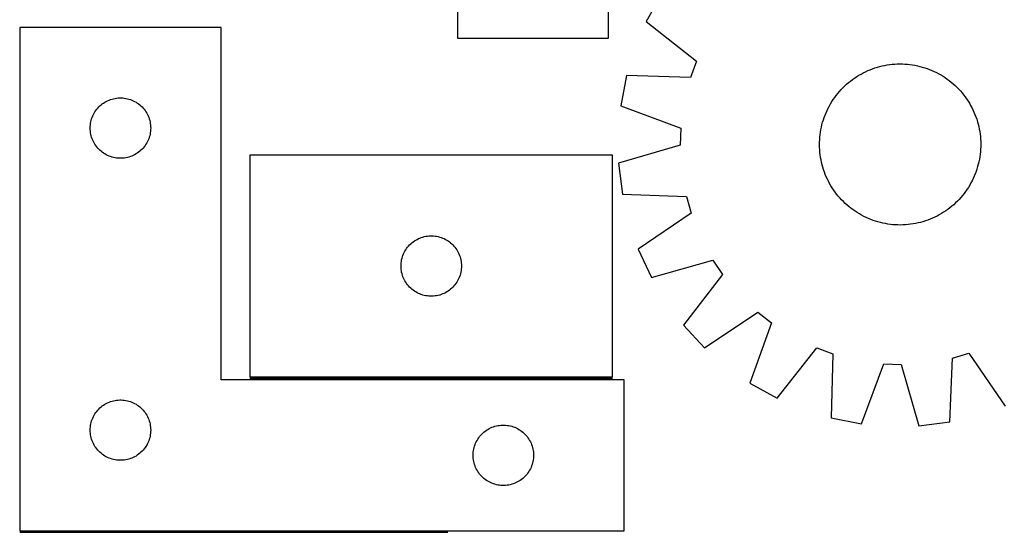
# Model space of a CAD drawing. Header units: millimetres. Extents: x 7 to 1493, y 7 to 2993.
# Tile 9 of 14: x 434 to 922, y 2448 to 2703. Entities that reach past the tile are written whole.
import ezdxf

# ---------------------------------------------------------------- set-up
doc = ezdxf.new("R2010")
doc.units = ezdxf.units.MM
doc.layers.add('COMMON', color=5, linetype='CONTINUOUS', true_color=0x0000ff)
doc.layers.add('CUT', color=7, linetype='CONTINUOUS', true_color=0x000000)

msp = doc.modelspace()

# ---------------------------------------------------------------- linework, layer by layer
at = {"layer": 'COMMON'}
for p, q in [((547.967862, 2524.569854), (727.967862, 2524.569854)), ((433.740929, 2448.069853), (646.221217, 2448.069853))]:
    msp.add_line(p, q, dxfattribs=at)
at = {"layer": 'CUT'}
for p, q in [((651.000875, 2993.397985), (651.000875, 2693.397985)), ((726.000875, 2693.397985), (726.000875, 2893.397985)), ((752.155928, 2715.231978), (744.690976, 2701.778167)), ((533.740929, 2698.819854), (433.740929, 2698.819854)), ((433.740929, 2698.819854), (433.740929, 2448.819854)), ((533.740929, 2523.819854), (533.740929, 2698.819854)), ((744.690976, 2701.778167), (769.605091, 2682.073812)), ((651.000875, 2693.397985), (726.000875, 2693.397985)), ((769.605091, 2682.073812), (766.669111, 2674.017796)), ((854.626188, 2677.330218), (855.785216, 2677.815667)), ((855.785216, 2677.815667), (856.958921, 2678.264471)), ((856.958921, 2678.264471), (858.146144, 2678.676186)), ((858.146144, 2678.676186), (859.345713, 2679.050406)), ((859.345713, 2679.050406), (860.556444, 2679.386762)), ((860.556444, 2679.386762), (861.777144, 2679.684923)), ((861.777144, 2679.684923), (863.006606, 2679.944593)), ((863.006606, 2679.944593), (864.243619, 2680.165516)), ((864.243619, 2680.165516), (865.48696, 2680.347475)), ((865.48696, 2680.347475), (866.735403, 2680.49029)), ((866.735403, 2680.49029), (867.987717, 2680.59382)), ((867.987717, 2680.59382), (869.242664, 2680.657963)), ((869.242664, 2680.657963), (870.499007, 2680.682655)), ((870.499007, 2680.682655), (871.755505, 2680.667873)), ((871.755505, 2680.667873), (873.010919, 2680.61363)), ((873.010919, 2680.61363), (874.26401, 2680.51998)), ((874.26401, 2680.51998), (875.513541, 2680.387016)), ((875.513541, 2680.387016), (876.758279, 2680.214869)), ((876.758279, 2680.214869), (877.996995, 2680.003709)), ((877.996995, 2680.003709), (879.228467, 2679.753744)), ((879.228467, 2679.753744), (880.451481, 2679.465221)), ((880.451481, 2679.465221), (881.664828, 2679.138424)), ((881.664828, 2679.138424), (882.867311, 2678.773677)), ((882.867311, 2678.773677), (884.057744, 2678.371338)), ((884.057744, 2678.371338), (885.234952, 2677.931806)), ((885.234952, 2677.931806), (886.397772, 2677.455514)), ((734.91886, 2674.964522), (731.976724, 2659.86239)), ((766.669111, 2674.017796), (734.91886, 2674.964522)), ((846.016017, 2672.192239), (847.017906, 2672.950675)), ((847.017906, 2672.950675), (848.043123, 2673.677267)), ((848.043123, 2673.677267), (849.090658, 2674.371297)), ((849.090658, 2674.371297), (850.159475, 2675.032082)), ((850.159475, 2675.032082), (851.248521, 2675.658967)), ((851.248521, 2675.658967), (852.356721, 2676.251336)), ((852.356721, 2676.251336), (853.48298, 2676.808603)), ((853.48298, 2676.808603), (854.626188, 2677.330218)), ((886.397772, 2677.455514), (887.545059, 2676.942931)), ((887.545059, 2676.942931), (888.675678, 2676.394564)), ((888.675678, 2676.394564), (889.788516, 2675.810955)), ((889.788516, 2675.810955), (890.882472, 2675.192678)), ((890.882472, 2675.192678), (891.956468, 2674.540344)), ((891.956468, 2674.540344), (893.009444, 2673.854597)), ((893.009444, 2673.854597), (894.04036, 2673.136114)), ((894.04036, 2673.136114), (895.0482, 2672.385603)), ((840.548223, 2667.01691), (841.390249, 2667.949647)), ((841.390249, 2667.949647), (842.261157, 2668.855476)), ((842.261157, 2668.855476), (843.160089, 2669.733502)), ((843.160089, 2669.733502), (844.086156, 2670.582858)), ((844.086156, 2670.582858), (845.038445, 2671.402707)), ((845.038445, 2671.402707), (846.016017, 2672.192239)), ((895.0482, 2672.385603), (896.031968, 2671.603806)), ((896.031968, 2671.603806), (896.990694, 2670.791494)), ((896.990694, 2670.791494), (897.923431, 2669.949468)), ((897.923431, 2669.949468), (898.82926, 2669.078559)), ((898.82926, 2669.078559), (899.707286, 2668.179628)), ((899.707286, 2668.179628), (900.556642, 2667.253561)), ((478.090011, 2662.714713), (478.812793, 2662.987192)), ((478.812793, 2662.987192), (479.548644, 2663.222102)), ((479.548644, 2663.222102), (480.295613, 2663.418819)), ((480.295613, 2663.418819), (481.051718, 2663.576823)), ((481.051718, 2663.576823), (481.814954, 2663.695694)), ((481.814954, 2663.695694), (482.583297, 2663.775117)), ((482.583297, 2663.775117), (483.35471, 2663.814881)), ((483.35471, 2663.814881), (484.127148, 2663.814881)), ((484.127148, 2663.814881), (484.898561, 2663.775117)), ((484.898561, 2663.775117), (485.666904, 2663.695694)), ((485.666904, 2663.695694), (486.43014, 2663.576823)), ((486.43014, 2663.576823), (487.186245, 2663.418819)), ((487.186245, 2663.418819), (487.933214, 2663.222102)), ((487.933214, 2663.222102), (488.669065, 2662.987192)), ((488.669065, 2662.987192), (489.391847, 2662.714713)), ((836.799373, 2661.982684), (837.48512, 2663.03566)), ((837.48512, 2663.03566), (838.203603, 2664.066576)), ((838.203603, 2664.066576), (838.954113, 2665.074416)), ((838.954113, 2665.074416), (839.735911, 2666.058184)), ((839.735911, 2666.058184), (840.548223, 2667.01691)), ((900.556642, 2667.253561), (901.376491, 2666.301271)), ((901.376491, 2666.301271), (902.166023, 2665.3237)), ((902.166023, 2665.3237), (902.924459, 2664.321811)), ((902.924459, 2664.321811), (903.651051, 2663.296594)), ((903.651051, 2663.296594), (904.345082, 2662.249059)), ((471.515504, 2657.51117), (471.979132, 2658.128996)), ((471.979132, 2658.128996), (472.47395, 2658.722136)), ((472.47395, 2658.722136), (472.998646, 2659.289016)), ((472.998646, 2659.289016), (473.551829, 2659.828134)), ((473.551829, 2659.828134), (474.132031, 2660.338061)), ((474.132031, 2660.338061), (474.737715, 2660.817443)), ((474.737715, 2660.817443), (475.367273, 2661.265009)), ((475.367273, 2661.265009), (476.019037, 2661.679573)), ((476.019037, 2661.679573), (476.691278, 2662.060036)), ((476.691278, 2662.060036), (477.382213, 2662.405388)), ((477.382213, 2662.405388), (478.090011, 2662.714713)), ((489.391847, 2662.714713), (490.099645, 2662.405388)), ((490.099645, 2662.405388), (490.79058, 2662.060036)), ((490.79058, 2662.060036), (491.462821, 2661.679573)), ((491.462821, 2661.679573), (492.114585, 2661.265009)), ((492.114585, 2661.265009), (492.744143, 2660.817443)), ((492.744143, 2660.817443), (493.349827, 2660.338061)), ((493.349827, 2660.338061), (493.930029, 2659.828134)), ((493.930029, 2659.828134), (494.483212, 2659.289016)), ((494.483212, 2659.289016), (495.007908, 2658.722136)), ((495.007908, 2658.722136), (495.502726, 2658.128996)), ((495.502726, 2658.128996), (495.966354, 2657.51117)), ((731.976724, 2659.86239), (761.760436, 2648.82132)), ((834.396786, 2657.571275), (834.945152, 2658.701894)), ((834.945152, 2658.701894), (835.528762, 2659.814732)), ((835.528762, 2659.814732), (836.147039, 2660.908688)), ((836.147039, 2660.908688), (836.799373, 2661.982684)), ((904.345082, 2662.249059), (905.005866, 2661.180241)), ((905.005866, 2661.180241), (905.632751, 2660.091195)), ((905.632751, 2660.091195), (906.22512, 2658.982996)), ((906.22512, 2658.982996), (906.782387, 2657.856736)), ((469.235513, 2652.639921), (469.451398, 2653.381576)), ((469.451398, 2653.381576), (469.705177, 2654.111135)), ((469.705177, 2654.111135), (469.996175, 2654.826662)), ((469.996175, 2654.826662), (470.323623, 2655.526261)), ((470.323623, 2655.526261), (470.68665, 2656.208075)), ((470.68665, 2656.208075), (471.084296, 2656.870297)), ((471.084296, 2656.870297), (471.515504, 2657.51117)), ((495.966354, 2657.51117), (496.397562, 2656.870297)), ((496.397562, 2656.870297), (496.795208, 2656.208075)), ((496.795208, 2656.208075), (497.158235, 2655.526261)), ((497.158235, 2655.526261), (497.485683, 2654.826662)), ((497.485683, 2654.826662), (497.776681, 2654.111135)), ((497.776681, 2654.111135), (498.03046, 2653.381576)), ((498.03046, 2653.381576), (498.246345, 2652.639921)), ((832.56604, 2652.893527), (832.968379, 2654.08396)), ((832.968379, 2654.08396), (833.407911, 2655.261167)), ((833.407911, 2655.261167), (833.884203, 2656.423988)), ((833.884203, 2656.423988), (834.396786, 2657.571275)), ((906.782387, 2657.856736), (907.304002, 2656.713529)), ((907.304002, 2656.713529), (907.789451, 2655.5545)), ((907.789451, 2655.5545), (908.238255, 2654.380796)), ((908.238255, 2654.380796), (908.64997, 2653.193573)), ((908.64997, 2653.193573), (909.02419, 2651.994004)), ((468.740929, 2648.819854), (468.760818, 2649.592035)), ((468.760818, 2648.047673), (468.740929, 2648.819854)), ((468.760818, 2649.592035), (468.820431, 2650.362169)), ((468.820431, 2650.362169), (468.919611, 2651.128213)), ((468.919611, 2651.128213), (469.058094, 2651.888135)), ((469.058094, 2651.888135), (469.235513, 2652.639921)), ((498.246345, 2652.639921), (498.423764, 2651.888135)), ((498.423764, 2651.888135), (498.562247, 2651.128213)), ((498.562247, 2651.128213), (498.661427, 2650.362169)), ((498.661427, 2650.362169), (498.72104, 2649.592035)), ((498.72104, 2649.592035), (498.740929, 2648.819854)), ((498.740929, 2648.819854), (498.72104, 2648.047673)), ((761.760436, 2648.82132), (761.4576, 2640.252326)), ((831.336008, 2648.023211), (831.585973, 2649.254683)), ((831.585973, 2649.254683), (831.874496, 2650.477696)), ((831.874496, 2650.477696), (832.201293, 2651.691043)), ((832.201293, 2651.691043), (832.56604, 2652.893527)), ((909.02419, 2651.994004), (909.360546, 2650.783273)), ((909.360546, 2650.783273), (909.658707, 2649.562573)), ((909.658707, 2649.562573), (909.918377, 2648.33311)), ((909.918377, 2648.33311), (910.1393, 2647.096098)), ((468.820431, 2647.277539), (468.760818, 2648.047673)), ((468.919611, 2646.511495), (468.820431, 2647.277539)), ((469.058094, 2645.751573), (468.919611, 2646.511495)), ((469.235513, 2644.999787), (469.058094, 2645.751573)), ((469.451398, 2644.258131), (469.235513, 2644.999787)), ((469.705177, 2643.528573), (469.451398, 2644.258131)), ((469.996175, 2642.813045), (469.705177, 2643.528573)), ((497.776681, 2643.528573), (497.485683, 2642.813045)), ((498.03046, 2644.258131), (497.776681, 2643.528573)), ((498.246345, 2644.999787), (498.03046, 2644.258131)), ((498.423764, 2645.751573), (498.246345, 2644.999787)), ((498.562247, 2646.511495), (498.423764, 2645.751573)), ((498.661427, 2647.277539), (498.562247, 2646.511495)), ((498.72104, 2648.047673), (498.661427, 2647.277539)), ((830.726087, 2643.037135), (830.819737, 2644.290226)), ((830.819737, 2644.290226), (830.9527, 2645.539757)), ((830.9527, 2645.539757), (831.124847, 2646.784495)), ((831.124847, 2646.784495), (831.336008, 2648.023211)), ((910.1393, 2647.096098), (910.321259, 2645.852757)), ((910.321259, 2645.852757), (910.464074, 2644.604313)), ((910.464074, 2644.604313), (910.567604, 2643.352)), ((470.323623, 2642.113447), (469.996175, 2642.813045)), ((470.68665, 2641.431633), (470.323623, 2642.113447)), ((471.084296, 2640.769411), (470.68665, 2641.431633)), ((471.515504, 2640.128537), (471.084296, 2640.769411)), ((471.979132, 2639.510712), (471.515504, 2640.128537)), ((472.47395, 2638.917572), (471.979132, 2639.510712)), ((472.998646, 2638.350692), (472.47395, 2638.917572)), ((495.007908, 2638.917572), (494.483212, 2638.350692)), ((495.502726, 2639.510712), (495.007908, 2638.917572)), ((495.966354, 2640.128537), (495.502726, 2639.510712)), ((496.397562, 2640.769411), (495.966354, 2640.128537)), ((496.795208, 2641.431633), (496.397562, 2640.769411)), ((497.158235, 2642.113447), (496.795208, 2641.431633)), ((497.485683, 2642.813045), (497.158235, 2642.113447)), ((761.4576, 2640.252326), (730.968762, 2631.341348)), ((830.657062, 2640.525223), (830.671844, 2641.781721)), ((830.681754, 2639.26888), (830.657062, 2640.525223)), ((830.671844, 2641.781721), (830.726087, 2643.037135)), ((830.745897, 2638.013933), (830.681754, 2639.26888)), ((910.567604, 2643.352), (910.631747, 2642.097053)), ((910.641657, 2639.584212), (910.587414, 2638.328798)), ((910.631747, 2642.097053), (910.656439, 2640.84071)), ((910.656439, 2640.84071), (910.641657, 2639.584212)), ((473.551829, 2637.811573), (472.998646, 2638.350692)), ((474.132031, 2637.301647), (473.551829, 2637.811573)), ((474.737715, 2636.822265), (474.132031, 2637.301647)), ((475.367273, 2636.374699), (474.737715, 2636.822265)), ((476.019037, 2635.960134), (475.367273, 2636.374699)), ((476.691278, 2635.579672), (476.019037, 2635.960134)), ((477.382213, 2635.23432), (476.691278, 2635.579672)), ((478.090011, 2634.924994), (477.382213, 2635.23432)), ((478.812793, 2634.652515), (478.090011, 2634.924994)), ((479.548644, 2634.417606), (478.812793, 2634.652515)), ((480.295613, 2634.220888), (479.548644, 2634.417606)), ((481.051718, 2634.062885), (480.295613, 2634.220888)), ((481.814954, 2633.944014), (481.051718, 2634.062885)), ((482.583297, 2633.864591), (481.814954, 2633.944014)), ((483.35471, 2633.824827), (482.583297, 2633.864591)), ((484.127148, 2633.824827), (483.35471, 2633.824827)), ((484.898561, 2633.864591), (484.127148, 2633.824827)), ((485.666904, 2633.944014), (484.898561, 2633.864591)), ((486.43014, 2634.062885), (485.666904, 2633.944014)), ((487.186245, 2634.220888), (486.43014, 2634.062885)), ((487.933214, 2634.417606), (487.186245, 2634.220888)), ((488.669065, 2634.652515), (487.933214, 2634.417606)), ((489.391847, 2634.924994), (488.669065, 2634.652515)), ((490.099645, 2635.23432), (489.391847, 2634.924994)), ((490.79058, 2635.579672), (490.099645, 2635.23432)), ((491.462821, 2635.960134), (490.79058, 2635.579672)), ((492.114585, 2636.374699), (491.462821, 2635.960134)), ((492.744143, 2636.822265), (492.114585, 2636.374699)), ((493.349827, 2637.301647), (492.744143, 2636.822265)), ((493.930029, 2637.811573), (493.349827, 2637.301647)), ((494.483212, 2638.350692), (493.930029, 2637.811573)), ((727.967862, 2635.319855), (547.967862, 2635.319855)), ((547.967862, 2635.319855), (547.967862, 2525.319855)), ((727.967862, 2525.319855), (727.967862, 2635.319855)), ((830.849427, 2636.761619), (830.745897, 2638.013933)), ((830.992242, 2635.513176), (830.849427, 2636.761619)), ((831.174201, 2634.269835), (830.992242, 2635.513176)), ((831.395124, 2633.032822), (831.174201, 2634.269835)), ((910.188653, 2634.581438), (909.977493, 2633.342722)), ((910.3608, 2635.826176), (910.188653, 2634.581438)), ((910.493764, 2637.075707), (910.3608, 2635.826176)), ((910.587414, 2638.328798), (910.493764, 2637.075707)), ((730.968762, 2631.341348), (732.83744, 2616.069197)), ((831.654794, 2631.80336), (831.395124, 2633.032822)), ((831.952955, 2630.58266), (831.654794, 2631.80336)), ((832.289311, 2629.371928), (831.952955, 2630.58266)), ((832.663531, 2628.172359), (832.289311, 2629.371928)), ((909.112208, 2629.674889), (908.747461, 2628.472406)), ((909.439005, 2630.888236), (909.112208, 2629.674889)), ((909.727528, 2632.111249), (909.439005, 2630.888236)), ((909.977493, 2633.342722), (909.727528, 2632.111249)), ((833.075246, 2626.985137), (832.663531, 2628.172359)), ((833.52405, 2625.811432), (833.075246, 2626.985137)), ((834.009499, 2624.652404), (833.52405, 2625.811432)), ((834.531114, 2623.509196), (834.009499, 2624.652404)), ((907.429298, 2624.941944), (906.916715, 2623.794658)), ((907.90559, 2626.104765), (907.429298, 2624.941944)), ((908.345122, 2627.281973), (907.90559, 2626.104765)), ((908.747461, 2628.472406), (908.345122, 2627.281973)), ((835.088381, 2622.382937), (834.531114, 2623.509196)), ((835.68075, 2621.274737), (835.088381, 2622.382937)), ((836.307635, 2620.185691), (835.68075, 2621.274737)), ((836.968419, 2619.116874), (836.307635, 2620.185691)), ((837.66245, 2618.069339), (836.968419, 2619.116874)), ((904.514128, 2619.383249), (903.828381, 2618.330273)), ((905.166462, 2620.457245), (904.514128, 2619.383249)), ((905.784739, 2621.551201), (905.166462, 2620.457245)), ((906.368349, 2622.664038), (905.784739, 2621.551201)), ((906.916715, 2623.794658), (906.368349, 2622.664038)), ((732.83744, 2616.069197), (764.575312, 2614.772189)), ((764.575312, 2614.772189), (766.935262, 2606.529009)), ((838.389042, 2617.044122), (837.66245, 2618.069339)), ((839.147478, 2616.042233), (838.389042, 2617.044122)), ((839.93701, 2615.064661), (839.147478, 2616.042233)), ((840.756859, 2614.112372), (839.93701, 2615.064661)), ((841.606215, 2613.186305), (840.756859, 2614.112372)), ((900.765278, 2614.349023), (899.923252, 2613.416285)), ((901.57759, 2615.307749), (900.765278, 2614.349023)), ((902.359388, 2616.291517), (901.57759, 2615.307749)), ((903.109898, 2617.299357), (902.359388, 2616.291517)), ((903.828381, 2618.330273), (903.109898, 2617.299357)), ((842.484241, 2612.287373), (841.606215, 2613.186305)), ((843.390069, 2611.416465), (842.484241, 2612.287373)), ((844.322807, 2610.574439), (843.390069, 2611.416465)), ((845.281533, 2609.762127), (844.322807, 2610.574439)), ((846.265301, 2608.980329), (845.281533, 2609.762127)), ((895.297484, 2609.173694), (894.295595, 2608.415258)), ((896.275056, 2609.963226), (895.297484, 2609.173694)), ((897.227345, 2610.783075), (896.275056, 2609.963226)), ((898.153412, 2611.632431), (897.227345, 2610.783075)), ((899.052344, 2612.510457), (898.153412, 2611.632431)), ((899.923252, 2613.416285), (899.052344, 2612.510457)), ((766.935262, 2606.529009), (740.692297, 2588.632597)), ((847.273141, 2608.229819), (846.265301, 2608.980329)), ((848.304057, 2607.511335), (847.273141, 2608.229819)), ((849.357033, 2606.825589), (848.304057, 2607.511335)), ((850.431029, 2606.173255), (849.357033, 2606.825589)), ((851.524985, 2605.554978), (850.431029, 2606.173255)), ((852.637822, 2604.971368), (851.524985, 2605.554978)), ((853.768442, 2604.423002), (852.637822, 2604.971368)), ((854.915729, 2603.910419), (853.768442, 2604.423002)), ((887.830521, 2604.55733), (886.687313, 2604.035714)), ((888.95678, 2605.114597), (887.830521, 2604.55733)), ((890.06498, 2605.706965), (888.95678, 2605.114597)), ((891.154026, 2606.333851), (890.06498, 2605.706965)), ((892.222843, 2606.994635), (891.154026, 2606.333851)), ((893.270378, 2607.688666), (892.222843, 2606.994635)), ((894.295595, 2608.415258), (893.270378, 2607.688666)), ((856.078549, 2603.434127), (854.915729, 2603.910419)), ((857.255757, 2602.994594), (856.078549, 2603.434127)), ((858.44619, 2602.592256), (857.255757, 2602.994594)), ((859.648673, 2602.227508), (858.44619, 2602.592256)), ((860.86202, 2601.900712), (859.648673, 2602.227508)), ((862.085034, 2601.612189), (860.86202, 2601.900712)), ((863.316506, 2601.362224), (862.085034, 2601.612189)), ((864.555222, 2601.151063), (863.316506, 2601.362224)), ((865.79996, 2600.978916), (864.555222, 2601.151063)), ((867.049491, 2600.845952), (865.79996, 2600.978916)), ((868.302582, 2600.752303), (867.049491, 2600.845952)), ((869.557996, 2600.69806), (868.302582, 2600.752303)), ((870.814494, 2600.683277), (869.557996, 2600.69806)), ((872.070837, 2600.70797), (870.814494, 2600.683277)), ((873.325784, 2600.772112), (872.070837, 2600.70797)), ((874.578098, 2600.875642), (873.325784, 2600.772112)), ((875.826541, 2601.018457), (874.578098, 2600.875642)), ((877.069882, 2601.200417), (875.826541, 2601.018457)), ((878.306895, 2601.42134), (877.069882, 2601.200417)), ((879.536357, 2601.68101), (878.306895, 2601.42134)), ((880.757057, 2601.97917), (879.536357, 2601.68101)), ((881.967788, 2602.315527), (880.757057, 2601.97917)), ((883.167357, 2602.689747), (881.967788, 2602.315527)), ((884.35458, 2603.101462), (883.167357, 2602.689747)), ((885.528285, 2603.550266), (884.35458, 2603.101462)), ((886.687313, 2604.035714), (885.528285, 2603.550266)), ((633.039726, 2594.487193), (633.775578, 2594.722103)), ((633.775578, 2594.722103), (634.522546, 2594.91882)), ((634.522546, 2594.91882), (635.278651, 2595.076824)), ((635.278651, 2595.076824), (636.041887, 2595.195695)), ((636.041887, 2595.195695), (636.81023, 2595.275118)), ((636.81023, 2595.275118), (637.581643, 2595.314882)), ((637.581643, 2595.314882), (638.354081, 2595.314882)), ((638.354081, 2595.314882), (639.125494, 2595.275118)), ((639.125494, 2595.275118), (639.893838, 2595.195695)), ((639.893838, 2595.195695), (640.657074, 2595.076824)), ((640.657074, 2595.076824), (641.413178, 2594.91882)), ((641.413178, 2594.91882), (642.160147, 2594.722103)), ((642.160147, 2594.722103), (642.895998, 2594.487193)), ((625.742437, 2589.011171), (626.206065, 2589.628997)), ((626.206065, 2589.628997), (626.700883, 2590.222137)), ((626.700883, 2590.222137), (627.225579, 2590.789017)), ((627.225579, 2590.789017), (627.778762, 2591.328135)), ((627.778762, 2591.328135), (628.358964, 2591.838062)), ((628.358964, 2591.838062), (628.964648, 2592.317444)), ((628.964648, 2592.317444), (629.594206, 2592.76501)), ((629.594206, 2592.76501), (630.24597, 2593.179574)), ((630.24597, 2593.179574), (630.918211, 2593.560037)), ((630.918211, 2593.560037), (631.609146, 2593.905389)), ((631.609146, 2593.905389), (632.316944, 2594.214714)), ((632.316944, 2594.214714), (633.039726, 2594.487193)), ((642.895998, 2594.487193), (643.618781, 2594.214714)), ((643.618781, 2594.214714), (644.326578, 2593.905389)), ((644.326578, 2593.905389), (645.017513, 2593.560037)), ((645.017513, 2593.560037), (645.689754, 2593.179574)), ((645.689754, 2593.179574), (646.341518, 2592.76501)), ((646.341518, 2592.76501), (646.971076, 2592.317444)), ((646.971076, 2592.317444), (647.57676, 2591.838062)), ((647.57676, 2591.838062), (648.156962, 2591.328135)), ((648.156962, 2591.328135), (648.710145, 2590.789017)), ((648.710145, 2590.789017), (649.234841, 2590.222137)), ((649.234841, 2590.222137), (649.729659, 2589.628997)), ((649.729659, 2589.628997), (650.193287, 2589.011171)), ((623.462446, 2584.139922), (623.678331, 2584.881577)), ((623.678331, 2584.881577), (623.93211, 2585.611136)), ((623.93211, 2585.611136), (624.223109, 2586.326663)), ((624.223109, 2586.326663), (624.550556, 2587.026262)), ((624.550556, 2587.026262), (624.913584, 2587.708076)), ((624.913584, 2587.708076), (625.311229, 2588.370298)), ((625.311229, 2588.370298), (625.742437, 2589.011171)), ((650.193287, 2589.011171), (650.624496, 2588.370298)), ((650.624496, 2588.370298), (651.022141, 2587.708076)), ((651.022141, 2587.708076), (651.385168, 2587.026262)), ((651.385168, 2587.026262), (651.712616, 2586.326663)), ((651.712616, 2586.326663), (652.003614, 2585.611136)), ((652.003614, 2585.611136), (652.257393, 2584.881577)), ((652.257393, 2584.881577), (652.473278, 2584.139922)), ((740.692297, 2588.632597), (747.18887, 2574.685372)), ((622.967862, 2580.319855), (622.987751, 2581.092036)), ((622.987751, 2579.547674), (622.967862, 2580.319855)), ((622.987751, 2581.092036), (623.047364, 2581.86217)), ((623.047364, 2581.86217), (623.146544, 2582.628214)), ((623.146544, 2582.628214), (623.285027, 2583.388136)), ((623.285027, 2583.388136), (623.462446, 2584.139922)), ((652.473278, 2584.139922), (652.650697, 2583.388136)), ((652.650697, 2583.388136), (652.789181, 2582.628214)), ((652.789181, 2582.628214), (652.88836, 2581.86217)), ((652.88836, 2581.86217), (652.947974, 2581.092036)), ((652.947974, 2581.092036), (652.967862, 2580.319855)), ((652.967862, 2580.319855), (652.947974, 2579.547674)), ((747.18887, 2574.685372), (777.774178, 2583.259385)), ((777.774178, 2583.259385), (782.565906, 2576.14892)), ((623.047364, 2578.77754), (622.987751, 2579.547674)), ((623.146544, 2578.011496), (623.047364, 2578.77754)), ((623.285027, 2577.251574), (623.146544, 2578.011496)), ((623.462446, 2576.499788), (623.285027, 2577.251574)), ((623.678331, 2575.758132), (623.462446, 2576.499788)), ((623.93211, 2575.028574), (623.678331, 2575.758132)), ((624.223109, 2574.313046), (623.93211, 2575.028574)), ((652.003614, 2575.028574), (651.712616, 2574.313046)), ((652.257393, 2575.758132), (652.003614, 2575.028574)), ((652.473278, 2576.499788), (652.257393, 2575.758132)), ((652.650697, 2577.251574), (652.473278, 2576.499788)), ((652.789181, 2578.011496), (652.650697, 2577.251574)), ((652.88836, 2578.77754), (652.789181, 2578.011496)), ((652.947974, 2579.547674), (652.88836, 2578.77754)), ((782.565906, 2576.14892), (763.137659, 2551.018899)), ((624.550556, 2573.613448), (624.223109, 2574.313046)), ((624.913584, 2572.931634), (624.550556, 2573.613448)), ((625.311229, 2572.269412), (624.913584, 2572.931634)), ((625.742437, 2571.628538), (625.311229, 2572.269412)), ((626.206065, 2571.010713), (625.742437, 2571.628538)), ((626.700883, 2570.417573), (626.206065, 2571.010713)), ((627.225579, 2569.850693), (626.700883, 2570.417573)), ((649.234841, 2570.417573), (648.710145, 2569.850693)), ((649.729659, 2571.010713), (649.234841, 2570.417573)), ((650.193287, 2571.628538), (649.729659, 2571.010713)), ((650.624496, 2572.269412), (650.193287, 2571.628538)), ((651.022141, 2572.931634), (650.624496, 2572.269412)), ((651.385168, 2573.613448), (651.022141, 2572.931634)), ((651.712616, 2574.313046), (651.385168, 2573.613448)), ((627.778762, 2569.311574), (627.225579, 2569.850693)), ((628.358964, 2568.801648), (627.778762, 2569.311574)), ((628.964648, 2568.322266), (628.358964, 2568.801648)), ((629.594206, 2567.8747), (628.964648, 2568.322266)), ((630.24597, 2567.460135), (629.594206, 2567.8747)), ((630.918211, 2567.079673), (630.24597, 2567.460135)), ((631.609146, 2566.734321), (630.918211, 2567.079673)), ((632.316944, 2566.424995), (631.609146, 2566.734321)), ((633.039726, 2566.152516), (632.316944, 2566.424995)), ((633.775578, 2565.917607), (633.039726, 2566.152516)), ((634.522546, 2565.720889), (633.775578, 2565.917607)), ((635.278651, 2565.562886), (634.522546, 2565.720889)), ((636.041887, 2565.444015), (635.278651, 2565.562886)), ((636.81023, 2565.364592), (636.041887, 2565.444015)), ((637.581643, 2565.324828), (636.81023, 2565.364592)), ((638.354081, 2565.324828), (637.581643, 2565.324828)), ((639.125494, 2565.364592), (638.354081, 2565.324828)), ((639.893838, 2565.444015), (639.125494, 2565.364592)), ((640.657074, 2565.562886), (639.893838, 2565.444015)), ((641.413178, 2565.720889), (640.657074, 2565.562886)), ((642.160147, 2565.917607), (641.413178, 2565.720889)), ((642.895998, 2566.152516), (642.160147, 2565.917607)), ((643.618781, 2566.424995), (642.895998, 2566.152516)), ((644.326578, 2566.734321), (643.618781, 2566.424995)), ((645.017513, 2567.079673), (644.326578, 2566.734321)), ((645.689754, 2567.460135), (645.017513, 2567.079673)), ((646.341518, 2567.8747), (645.689754, 2567.460135)), ((646.971076, 2568.322266), (646.341518, 2567.8747)), ((647.57676, 2568.801648), (646.971076, 2568.322266)), ((648.156962, 2569.311574), (647.57676, 2568.801648)), ((648.710145, 2569.850693), (648.156962, 2569.311574)), ((773.626197, 2539.761851), (800.065037, 2557.367602)), ((800.065037, 2557.367602), (806.819496, 2552.085873)), ((763.137659, 2551.018899), (773.626197, 2539.761851)), ((806.819496, 2552.085873), (796.107739, 2522.182144)), ((809.56155, 2514.717191), (829.265905, 2539.631307)), ((829.265905, 2539.631307), (837.321921, 2536.695327)), ((837.321921, 2536.695327), (836.375195, 2504.945076)), ((896.567528, 2534.601528), (904.810707, 2536.961478)), ((904.810707, 2536.961478), (922.70712, 2510.718513)), ((851.477327, 2502.00294), (862.518397, 2531.786652)), ((862.518397, 2531.786652), (871.087391, 2531.483816)), ((871.087391, 2531.483816), (879.998369, 2500.994978)), ((895.27052, 2502.863656), (896.567528, 2534.601528)), ((733.740929, 2523.819854), (533.740929, 2523.819854)), ((547.967862, 2525.319855), (727.967862, 2525.319855)), ((733.740929, 2448.819854), (733.740929, 2523.819854)), ((796.107739, 2522.182144), (809.56155, 2514.717191)), ((475.367273, 2511.265009), (476.019037, 2511.679573)), ((476.019037, 2511.679573), (476.691278, 2512.060036)), ((476.691278, 2512.060036), (477.382213, 2512.405388)), ((477.382213, 2512.405388), (478.090011, 2512.714713)), ((478.090011, 2512.714713), (478.812793, 2512.987192)), ((478.812793, 2512.987192), (479.548644, 2513.222102)), ((479.548644, 2513.222102), (480.295613, 2513.418819)), ((480.295613, 2513.418819), (481.051718, 2513.576823)), ((481.051718, 2513.576823), (481.814954, 2513.695694)), ((481.814954, 2513.695694), (482.583297, 2513.775117)), ((482.583297, 2513.775117), (483.35471, 2513.814881)), ((483.35471, 2513.814881), (484.127148, 2513.814881)), ((484.127148, 2513.814881), (484.898561, 2513.775117)), ((484.898561, 2513.775117), (485.666904, 2513.695694)), ((485.666904, 2513.695694), (486.43014, 2513.576823)), ((486.43014, 2513.576823), (487.186245, 2513.418819)), ((487.186245, 2513.418819), (487.933214, 2513.222102)), ((487.933214, 2513.222102), (488.669065, 2512.987192)), ((488.669065, 2512.987192), (489.391847, 2512.714713)), ((489.391847, 2512.714713), (490.099645, 2512.405388)), ((490.099645, 2512.405388), (490.79058, 2512.060036)), ((490.79058, 2512.060036), (491.462821, 2511.679573)), ((491.462821, 2511.679573), (492.114585, 2511.265009)), ((470.68665, 2506.208075), (471.084296, 2506.870297)), ((471.084296, 2506.870297), (471.515504, 2507.51117)), ((471.515504, 2507.51117), (471.979132, 2508.128996)), ((471.979132, 2508.128996), (472.47395, 2508.722136)), ((472.47395, 2508.722136), (472.998646, 2509.289016)), ((472.998646, 2509.289016), (473.551829, 2509.828134)), ((473.551829, 2509.828134), (474.132031, 2510.338061)), ((474.132031, 2510.338061), (474.737715, 2510.817443)), ((474.737715, 2510.817443), (475.367273, 2511.265009)), ((492.114585, 2511.265009), (492.744143, 2510.817443)), ((492.744143, 2510.817443), (493.349827, 2510.338061)), ((493.349827, 2510.338061), (493.930029, 2509.828134)), ((493.930029, 2509.828134), (494.483212, 2509.289016)), ((494.483212, 2509.289016), (495.007908, 2508.722136)), ((495.007908, 2508.722136), (495.502726, 2508.128996)), ((495.502726, 2508.128996), (495.966354, 2507.51117)), ((495.966354, 2507.51117), (496.397562, 2506.870297)), ((496.397562, 2506.870297), (496.795208, 2506.208075)), ((468.919611, 2501.128213), (469.058094, 2501.888135)), ((469.058094, 2501.888135), (469.235513, 2502.639921)), ((469.235513, 2502.639921), (469.451398, 2503.381576)), ((469.451398, 2503.381576), (469.705177, 2504.111135)), ((469.705177, 2504.111135), (469.996175, 2504.826662)), ((469.996175, 2504.826662), (470.323623, 2505.526261)), ((470.323623, 2505.526261), (470.68665, 2506.208075)), ((496.795208, 2506.208075), (497.158235, 2505.526261)), ((497.158235, 2505.526261), (497.485683, 2504.826662)), ((497.485683, 2504.826662), (497.776681, 2504.111135)), ((497.776681, 2504.111135), (498.03046, 2503.381576)), ((498.03046, 2503.381576), (498.246345, 2502.639921)), ((498.246345, 2502.639921), (498.423764, 2501.888135)), ((498.423764, 2501.888135), (498.562247, 2501.128213)), ((836.375195, 2504.945076), (851.477327, 2502.00294)), ((879.998369, 2500.994978), (895.27052, 2502.863656)), ((468.740929, 2498.819854), (468.760818, 2499.592035)), ((468.760818, 2498.047673), (468.740929, 2498.819854)), ((468.760818, 2499.592035), (468.820431, 2500.362169)), ((468.820431, 2497.277539), (468.760818, 2498.047673)), ((468.820431, 2500.362169), (468.919611, 2501.128213)), ((468.919611, 2496.511495), (468.820431, 2497.277539)), ((498.562247, 2501.128213), (498.661427, 2500.362169)), ((498.661427, 2497.277539), (498.562247, 2496.511495)), ((498.661427, 2500.362169), (498.72104, 2499.592035)), ((498.72104, 2498.047673), (498.661427, 2497.277539)), ((498.72104, 2499.592035), (498.740929, 2498.819854)), ((498.740929, 2498.819854), (498.72104, 2498.047673)), ((662.47395, 2496.222136), (662.998646, 2496.789016)), ((662.998646, 2496.789016), (663.551829, 2497.328134)), ((663.551829, 2497.328134), (664.132031, 2497.838061)), ((664.132031, 2497.838061), (664.737715, 2498.317443)), ((664.737715, 2498.317443), (665.367273, 2498.765009)), ((665.367273, 2498.765009), (666.019037, 2499.179573)), ((666.019037, 2499.179573), (666.691278, 2499.560036)), ((666.691278, 2499.560036), (667.382213, 2499.905388)), ((667.382213, 2499.905388), (668.090011, 2500.214713)), ((668.090011, 2500.214713), (668.812793, 2500.487192)), ((668.812793, 2500.487192), (669.548644, 2500.722102)), ((669.548644, 2500.722102), (670.295613, 2500.918819)), ((670.295613, 2500.918819), (671.051718, 2501.076823)), ((671.051718, 2501.076823), (671.814954, 2501.195694)), ((671.814954, 2501.195694), (672.583297, 2501.275117)), ((672.583297, 2501.275117), (673.35471, 2501.314881)), ((673.35471, 2501.314881), (674.127148, 2501.314881)), ((674.127148, 2501.314881), (674.898561, 2501.275117)), ((674.898561, 2501.275117), (675.666904, 2501.195694)), ((675.666904, 2501.195694), (676.43014, 2501.076823)), ((676.43014, 2501.076823), (677.186245, 2500.918819)), ((677.186245, 2500.918819), (677.933214, 2500.722102)), ((677.933214, 2500.722102), (678.669065, 2500.487192)), ((678.669065, 2500.487192), (679.391847, 2500.214713)), ((679.391847, 2500.214713), (680.099645, 2499.905388)), ((680.099645, 2499.905388), (680.79058, 2499.560036)), ((680.79058, 2499.560036), (681.462821, 2499.179573)), ((681.462821, 2499.179573), (682.114585, 2498.765009)), ((682.114585, 2498.765009), (682.744143, 2498.317443)), ((682.744143, 2498.317443), (683.349827, 2497.838061)), ((683.349827, 2497.838061), (683.930029, 2497.328134)), ((683.930029, 2497.328134), (684.483212, 2496.789016)), ((684.483212, 2496.789016), (685.007908, 2496.222136)), ((469.058094, 2495.751573), (468.919611, 2496.511495)), ((469.235513, 2494.999787), (469.058094, 2495.751573)), ((469.451398, 2494.258131), (469.235513, 2494.999787)), ((469.705177, 2493.528573), (469.451398, 2494.258131)), ((469.996175, 2492.813045), (469.705177, 2493.528573)), ((470.323623, 2492.113447), (469.996175, 2492.813045)), ((470.68665, 2491.431633), (470.323623, 2492.113447)), ((497.158235, 2492.113447), (496.795208, 2491.431633)), ((497.485683, 2492.813045), (497.158235, 2492.113447)), ((497.776681, 2493.528573), (497.485683, 2492.813045)), ((498.03046, 2494.258131), (497.776681, 2493.528573)), ((498.246345, 2494.999787), (498.03046, 2494.258131)), ((498.423764, 2495.751573), (498.246345, 2494.999787)), ((498.562247, 2496.511495), (498.423764, 2495.751573)), ((659.705177, 2491.611135), (659.996175, 2492.326662)), ((659.996175, 2492.326662), (660.323623, 2493.026261)), ((660.323623, 2493.026261), (660.68665, 2493.708075)), ((660.68665, 2493.708075), (661.084296, 2494.370297)), ((661.084296, 2494.370297), (661.515504, 2495.01117)), ((661.515504, 2495.01117), (661.979132, 2495.628996)), ((661.979132, 2495.628996), (662.47395, 2496.222136)), ((685.007908, 2496.222136), (685.502726, 2495.628996)), ((685.502726, 2495.628996), (685.966354, 2495.01117)), ((685.966354, 2495.01117), (686.397562, 2494.370297)), ((686.397562, 2494.370297), (686.795208, 2493.708075)), ((686.795208, 2493.708075), (687.158235, 2493.026261)), ((687.158235, 2493.026261), (687.485683, 2492.326662)), ((687.485683, 2492.326662), (687.776681, 2491.611135)), ((471.084296, 2490.769411), (470.68665, 2491.431633)), ((471.515504, 2490.128537), (471.084296, 2490.769411)), ((471.979132, 2489.510712), (471.515504, 2490.128537)), ((472.47395, 2488.917572), (471.979132, 2489.510712)), ((472.998646, 2488.350692), (472.47395, 2488.917572)), ((473.551829, 2487.811573), (472.998646, 2488.350692)), ((474.132031, 2487.301647), (473.551829, 2487.811573)), ((474.737715, 2486.822265), (474.132031, 2487.301647)), ((493.349827, 2487.301647), (492.744143, 2486.822265)), ((493.930029, 2487.811573), (493.349827, 2487.301647)), ((494.483212, 2488.350692), (493.930029, 2487.811573)), ((495.007908, 2488.917572), (494.483212, 2488.350692)), ((495.502726, 2489.510712), (495.007908, 2488.917572)), ((495.966354, 2490.128537), (495.502726, 2489.510712)), ((496.397562, 2490.769411), (495.966354, 2490.128537)), ((496.795208, 2491.431633), (496.397562, 2490.769411)), ((658.740929, 2486.319854), (658.760818, 2487.092035)), ((658.760818, 2487.092035), (658.820431, 2487.862169)), ((658.820431, 2487.862169), (658.919611, 2488.628213)), ((658.919611, 2488.628213), (659.058094, 2489.388135)), ((659.058094, 2489.388135), (659.235513, 2490.139921)), ((659.235513, 2490.139921), (659.451398, 2490.881576)), ((659.451398, 2490.881576), (659.705177, 2491.611135)), ((687.776681, 2491.611135), (688.03046, 2490.881576)), ((688.03046, 2490.881576), (688.246345, 2490.139921)), ((688.246345, 2490.139921), (688.423764, 2489.388135)), ((688.423764, 2489.388135), (688.562247, 2488.628213)), ((688.562247, 2488.628213), (688.661427, 2487.862169)), ((688.661427, 2487.862169), (688.72104, 2487.092035)), ((688.72104, 2487.092035), (688.740929, 2486.319854)), ((475.367273, 2486.374699), (474.737715, 2486.822265)), ((476.019037, 2485.960134), (475.367273, 2486.374699)), ((476.691278, 2485.579672), (476.019037, 2485.960134)), ((477.382213, 2485.23432), (476.691278, 2485.579672)), ((478.090011, 2484.924994), (477.382213, 2485.23432)), ((478.812793, 2484.652515), (478.090011, 2484.924994)), ((479.548644, 2484.417606), (478.812793, 2484.652515)), ((480.295613, 2484.220888), (479.548644, 2484.417606)), ((481.051718, 2484.062885), (480.295613, 2484.220888)), ((481.814954, 2483.944014), (481.051718, 2484.062885)), ((482.583297, 2483.864591), (481.814954, 2483.944014)), ((483.35471, 2483.824827), (482.583297, 2483.864591)), ((484.127148, 2483.824827), (483.35471, 2483.824827)), ((484.898561, 2483.864591), (484.127148, 2483.824827)), ((485.666904, 2483.944014), (484.898561, 2483.864591)), ((486.43014, 2484.062885), (485.666904, 2483.944014)), ((487.186245, 2484.220888), (486.43014, 2484.062885)), ((487.933214, 2484.417606), (487.186245, 2484.220888)), ((488.669065, 2484.652515), (487.933214, 2484.417606)), ((489.391847, 2484.924994), (488.669065, 2484.652515)), ((490.099645, 2485.23432), (489.391847, 2484.924994)), ((490.79058, 2485.579672), (490.099645, 2485.23432)), ((491.462821, 2485.960134), (490.79058, 2485.579672)), ((492.114585, 2486.374699), (491.462821, 2485.960134)), ((492.744143, 2486.822265), (492.114585, 2486.374699)), ((658.760818, 2485.547673), (658.740929, 2486.319854)), ((658.820431, 2484.777539), (658.760818, 2485.547673)), ((658.919611, 2484.011495), (658.820431, 2484.777539)), ((659.058094, 2483.251573), (658.919611, 2484.011495)), ((659.235513, 2482.499787), (659.058094, 2483.251573)), ((659.451398, 2481.758131), (659.235513, 2482.499787)), ((688.246345, 2482.499787), (688.03046, 2481.758131)), ((688.423764, 2483.251573), (688.246345, 2482.499787)), ((688.562247, 2484.011495), (688.423764, 2483.251573)), ((688.661427, 2484.777539), (688.562247, 2484.011495)), ((688.72104, 2485.547673), (688.661427, 2484.777539)), ((688.740929, 2486.319854), (688.72104, 2485.547673)), ((659.705177, 2481.028573), (659.451398, 2481.758131)), ((659.996175, 2480.313045), (659.705177, 2481.028573)), ((660.323623, 2479.613447), (659.996175, 2480.313045)), ((660.68665, 2478.931633), (660.323623, 2479.613447)), ((661.084296, 2478.269411), (660.68665, 2478.931633)), ((661.515504, 2477.628537), (661.084296, 2478.269411)), ((661.979132, 2477.010712), (661.515504, 2477.628537)), ((685.966354, 2477.628537), (685.502726, 2477.010712)), ((686.397562, 2478.269411), (685.966354, 2477.628537)), ((686.795208, 2478.931633), (686.397562, 2478.269411)), ((687.158235, 2479.613447), (686.795208, 2478.931633)), ((687.485683, 2480.313045), (687.158235, 2479.613447)), ((687.776681, 2481.028573), (687.485683, 2480.313045)), ((688.03046, 2481.758131), (687.776681, 2481.028573)), ((662.47395, 2476.417572), (661.979132, 2477.010712)), ((662.998646, 2475.850692), (662.47395, 2476.417572)), ((663.551829, 2475.311573), (662.998646, 2475.850692)), ((664.132031, 2474.801647), (663.551829, 2475.311573)), ((664.737715, 2474.322265), (664.132031, 2474.801647)), ((665.367273, 2473.874699), (664.737715, 2474.322265)), ((666.019037, 2473.460134), (665.367273, 2473.874699)), ((666.691278, 2473.079672), (666.019037, 2473.460134)), ((667.382213, 2472.73432), (666.691278, 2473.079672)), ((668.090011, 2472.424994), (667.382213, 2472.73432)), ((668.812793, 2472.152515), (668.090011, 2472.424994)), ((679.391847, 2472.424994), (678.669065, 2472.152515)), ((680.099645, 2472.73432), (679.391847, 2472.424994)), ((680.79058, 2473.079672), (680.099645, 2472.73432)), ((681.462821, 2473.460134), (680.79058, 2473.079672)), ((682.114585, 2473.874699), (681.462821, 2473.460134)), ((682.744143, 2474.322265), (682.114585, 2473.874699)), ((683.349827, 2474.801647), (682.744143, 2474.322265)), ((683.930029, 2475.311573), (683.349827, 2474.801647)), ((684.483212, 2475.850692), (683.930029, 2475.311573)), ((685.007908, 2476.417572), (684.483212, 2475.850692)), ((685.502726, 2477.010712), (685.007908, 2476.417572)), ((669.548644, 2471.917606), (668.812793, 2472.152515)), ((670.295613, 2471.720888), (669.548644, 2471.917606)), ((671.051718, 2471.562885), (670.295613, 2471.720888)), ((671.814954, 2471.444014), (671.051718, 2471.562885)), ((672.583297, 2471.364591), (671.814954, 2471.444014)), ((673.35471, 2471.324827), (672.583297, 2471.364591)), ((674.127148, 2471.324827), (673.35471, 2471.324827)), ((674.898561, 2471.364591), (674.127148, 2471.324827)), ((675.666904, 2471.444014), (674.898561, 2471.364591)), ((676.43014, 2471.562885), (675.666904, 2471.444014)), ((677.186245, 2471.720888), (676.43014, 2471.562885)), ((677.933214, 2471.917606), (677.186245, 2471.720888)), ((678.669065, 2472.152515), (677.933214, 2471.917606)), ((433.740929, 2448.819854), (733.740929, 2448.819854))]:
    msp.add_line(p, q, dxfattribs=at)

doc.saveas('drawing.dxf')
